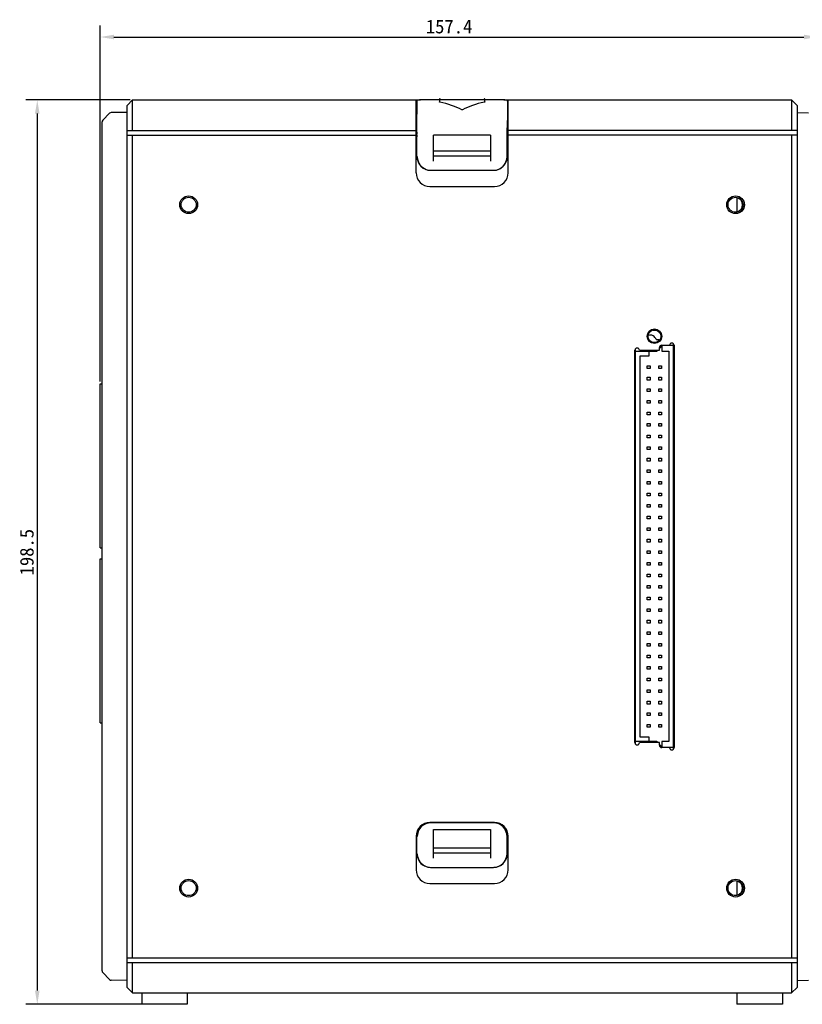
# Model space of a CAD drawing. Header units: millimetres. Extents: x 0 to 1189, y 0 to 841.
# Tile 2 of 6: x 327 to 499, y 421 to 637. Entities that reach past the tile are written whole.
import ezdxf

# ---------------------------------------------------------------- set-up
doc = ezdxf.new("R2010")
doc.units = ezdxf.units.MM
doc.header["$LTSCALE"] = 65.395
doc.header["$PDMODE"] = 3
doc.header["$PDSIZE"] = 8
doc.layers.get('0').update_dxf_attribs({"linetype": 'CONTINUOUS'})
doc.layers.get('Defpoints').update_dxf_attribs({"linetype": 'CONTINUOUS'})
doc.layers.add('00_COMPONENTS', color=7, linetype='CONTINUOUS')
doc.layers.add('51__DRAFT_DIMS', color=7, linetype='CONTINUOUS')
doc.styles.get("Standard").update_dxf_attribs({"font": 'simfang.ttf'})
doc.dimstyles.new('DIMSTYLE_1', dxfattribs={"dimtxt": 3, "dimasz": 3, "dimexe": 2.5, "dimexo": 0.5, "dimgap": 0.75, "dimtad": 1, "dimdsep": 46, "dimtxsty": 'STANDARD', "dimblk": '_FILLED', "dimblk1": '_FILLED', "dimblk2": '_FILLED', "dimcen": 0.09, "dimclrt": 3, "dimazin": 2, "dimtp": 0.5, "dimtm": 0.5, "dimtfac": 1, "dimtofl": 0, "dimtmove": 0, "dimatfit": 3, "dimldrblk": '_FILLED', "dimfxl": 1, "dimtolj": 1, "dimarcsym": 0})

# ---------------------------------------------------------------- blocks, each defined once
blk = doc.blocks.new('_FILLED')
at = {"color": 0, "linetype": 'ByBlock'}
blk.add_solid([(0, 0), (-1, 0.167), (-1, -0.167)], dxfattribs=at)
blk = doc.blocks.new('*D1')
at = {"layer": '51__DRAFT_DIMS', "color": 0, "lineweight": -2, "transparency": 16777216}
for p, q in [((344.53, 557.88), (344.53, 636)), ((501.93, 545.18), (501.93, 636)), ((347.53, 633.5), (498.93, 633.5))]:
    blk.add_line(p, q, dxfattribs=at)
at = {"layer": 'Defpoints', "color": 0, "transparency": 16777216}
for p in [(501.93, 633.5), (344.53, 557.38), (501.93, 544.68)]:
    blk.add_point(p, dxfattribs=at)
at = {"layer": '51__DRAFT_DIMS', "color": 0, "lineweight": -2, "transparency": 16777216, "xscale": 3, "yscale": 3, "zscale": 3, "rotation": 180}
blk.add_blockref('_FILLED', (344.53, 633.5), dxfattribs=at)
at = {"layer": '51__DRAFT_DIMS', "color": 0, "lineweight": -2, "transparency": 16777216, "xscale": 3, "yscale": 3, "zscale": 3}
blk.add_blockref('_FILLED', (501.93, 633.5), dxfattribs=at)
at = {"layer": '51__DRAFT_DIMS', "color": 3, "transparency": 16777216, "insert": (421.07, 637.3), "char_height": 3, "attachment_point": 2}
blk.add_mtext('\\A1;157.4', dxfattribs=at)
blk = doc.blocks.new('*D2')
at = {"layer": '51__DRAFT_DIMS', "color": 0, "lineweight": -2, "transparency": 16777216}
for p, q in [((351.13, 619.68), (328.21, 619.68)), ((330.71, 616.68), (330.71, 424.18)), ((354.93, 421.18), (328.21, 421.18))]:
    blk.add_line(p, q, dxfattribs=at)
at = {"layer": 'Defpoints', "color": 0, "transparency": 16777216}
for p in [(351.63, 619.68), (330.71, 421.18), (355.43, 421.18)]:
    blk.add_point(p, dxfattribs=at)
at = {"layer": '51__DRAFT_DIMS', "color": 0, "lineweight": -2, "transparency": 16777216, "xscale": 3, "yscale": 3, "zscale": 3}
for p, rotation in [((330.71, 619.68), 90), ((330.71, 421.18), 270)]:
    blk.add_blockref('_FILLED', p, dxfattribs=dict(at, rotation=rotation))
at = {"layer": '51__DRAFT_DIMS', "color": 3, "transparency": 16777216, "insert": (326.91, 520.43), "char_height": 3, "attachment_point": 2, "rotation": 90}
blk.add_mtext('\\A1;198.5', dxfattribs=at)

msp = doc.modelspace()

# ---------------------------------------------------------------- linework, layer by layer
at = {"layer": '00_COMPONENTS', "color": 7}
for p, q in [((350.432, 618.48), (351.632, 619.68)), ((350.432, 424.88), (350.432, 618.48)), ((351.632, 612.98), (351.632, 619.68)), ((351.632, 619.68), (414.772, 619.68)), ((413.832, 603.68), (413.832, 619.68)), ((413.963, 619.45), (413.963, 616.58)), ((414.277, 619.664), (414.246, 619.662)), ((414.313, 619.666), (414.277, 619.664)), ((414.352, 619.668), (414.313, 619.666)), ((414.396, 619.67), (414.352, 619.668)), ((414.471, 619.672), (414.396, 619.67)), ((414.556, 619.675), (414.471, 619.672)), ((414.619, 619.677), (414.556, 619.675)), ((414.772, 619.68), (414.619, 619.677)), ((414.96, 619.684), (414.772, 619.68)), ((415.142, 619.687), (414.96, 619.684)), ((415.343, 619.69), (415.142, 619.687)), ((415.562, 619.692), (415.343, 619.69)), ((415.798, 619.694), (415.562, 619.692)), ((416.049, 619.696), (415.798, 619.694)), ((416.314, 619.697), (416.049, 619.696)), ((416.591, 619.698), (416.314, 619.697)), ((416.877, 619.699), (416.591, 619.698)), ((416.963, 619.699), (416.877, 619.699)), ((418.932, 619.699), (416.963, 619.699)), ((418.932, 619.641), (418.932, 619.793)), ((418.932, 619.609), (418.932, 619.249)), ((419.032, 619.892), (419.026, 619.892)), ((428.732, 619.73), (419.132, 619.73)), ((428.832, 619.892), (428.837, 619.892)), ((428.932, 619.641), (428.932, 619.793)), ((431.206, 619.699), (428.932, 619.699)), ((428.932, 619.249), (428.932, 619.609)), ((431.538, 619.698), (431.206, 619.699)), ((431.852, 619.696), (431.538, 619.698)), ((432.147, 619.694), (431.852, 619.696)), ((432.42, 619.691), (432.147, 619.694)), ((432.668, 619.688), (432.42, 619.691)), ((432.89, 619.684), (432.668, 619.688)), ((433.093, 619.68), (432.89, 619.684)), ((433.093, 619.68), (496.232, 619.68)), ((433.282, 619.676), (433.093, 619.68)), ((433.392, 619.672), (433.282, 619.676)), ((433.464, 619.67), (433.392, 619.672)), ((433.506, 619.668), (433.464, 619.67)), ((433.545, 619.666), (433.506, 619.668)), ((433.58, 619.665), (433.545, 619.666)), ((433.901, 619.45), (433.901, 616.58)), ((434.032, 603.68), (434.032, 619.68)), ((496.232, 619.68), (496.232, 612.98)), ((497.432, 618.48), (496.232, 619.68)), ((497.432, 618.48), (497.432, 424.88)), ((346.589, 616.752), (345.076, 615.213)), ((350.432, 616.963), (346.936, 616.902)), ((413.963, 616.68), (413.832, 616.68)), ((413.969, 616.58), (413.832, 616.58)), ((433.896, 616.58), (434.032, 616.58)), ((434.032, 616.68), (433.901, 616.68)), ((497.432, 616.945), (499.931, 616.858)), ((344.932, 428.498), (344.932, 614.862)), ((350.432, 612.98), (413.832, 612.98)), ((350.432, 611.98), (413.832, 611.98)), ((351.632, 431.38), (351.632, 611.98)), ((414.021, 612.58), (413.832, 612.58)), ((414.021, 612.582), (414.021, 613.58)), ((414.028, 611.98), (414.028, 612.18)), ((417.682, 606.234), (417.682, 611.942)), ((430.182, 611.942), (417.682, 611.942)), ((430.182, 611.942), (430.182, 606.234)), ((433.836, 611.98), (433.836, 612.18)), ((433.843, 612.582), (433.843, 613.58)), ((433.843, 612.58), (434.032, 612.58)), ((497.432, 612.98), (434.032, 612.98)), ((497.432, 611.98), (434.032, 611.98)), ((496.232, 611.98), (496.232, 431.38)), ((413.832, 611.58), (414.021, 611.581)), ((414.021, 607.242), (414.021, 611.579)), ((434.032, 611.58), (433.843, 611.581)), ((433.843, 607.242), (433.843, 611.579)), ((430.182, 608.442), (417.682, 608.442)), ((417.682, 607.442), (430.182, 607.442)), ((417.022, 604.242), (430.843, 604.242)), ((416.832, 600.68), (431.032, 600.68)), ((484.232, 598.299), (484.232, 595.061)), ((465.763, 569.18), (466.501, 569.18)), ((466.504, 567.08), (467.087, 567.08)), ((467.087, 567.08), (467.087, 566.81)), ((461.832, 478.63), (461.832, 564.73)), ((461.982, 478.277), (461.982, 565.084)), ((461.982, 564.53), (466.641, 564.53)), ((462.832, 564.73), (467.232, 564.73)), ((464.982, 563.53), (464.982, 564.53)), ((466.833, 564.73), (466.641, 564.53)), ((467.732, 565.664), (467.232, 565.145)), ((467.232, 564.73), (467.232, 565.33)), ((467.732, 565.83), (469.432, 565.83)), ((467.732, 565.78), (467.732, 564.53)), ((470.282, 565.78), (467.732, 565.78)), ((467.732, 564.53), (469.282, 564.53)), ((469.282, 564.53), (469.282, 478.83)), ((470.282, 477.177), (470.282, 566.184)), ((470.432, 565.83), (470.432, 477.53)), ((462.982, 479.83), (462.982, 563.53)), ((462.982, 563.53), (464.982, 563.53)), ((464.562, 560.75), (464.562, 561.35)), ((464.562, 561.35), (465.162, 561.35)), ((465.162, 560.75), (464.562, 560.75)), ((465.162, 561.35), (465.162, 560.75)), ((467.102, 560.75), (467.102, 561.35)), ((467.102, 561.35), (467.702, 561.35)), ((467.702, 560.75), (467.102, 560.75)), ((467.702, 561.35), (467.702, 560.75)), ((464.562, 558.21), (464.562, 558.81)), ((464.562, 558.81), (465.162, 558.81)), ((465.162, 558.21), (464.562, 558.21)), ((465.162, 558.81), (465.162, 558.21)), ((467.102, 558.21), (467.102, 558.81)), ((467.102, 558.81), (467.702, 558.81)), ((467.702, 558.21), (467.102, 558.21)), ((467.702, 558.81), (467.702, 558.21)), ((344.532, 521.38), (344.532, 557.38)), ((344.532, 557.38), (344.932, 557.38)), ((464.562, 555.67), (464.562, 556.27)), ((464.562, 556.27), (465.162, 556.27)), ((465.162, 555.67), (464.562, 555.67)), ((465.162, 556.27), (465.162, 555.67)), ((467.102, 555.67), (467.102, 556.27)), ((467.102, 556.27), (467.702, 556.27)), ((467.702, 555.67), (467.102, 555.67)), ((467.702, 556.27), (467.702, 555.67)), ((464.562, 553.73), (465.162, 553.73)), ((464.562, 553.13), (464.562, 553.73)), ((465.162, 553.73), (465.162, 553.13)), ((467.102, 553.73), (467.702, 553.73)), ((467.102, 553.13), (467.102, 553.73)), ((467.702, 553.73), (467.702, 553.13)), ((465.162, 553.13), (464.562, 553.13)), ((464.562, 551.19), (465.162, 551.19)), ((464.562, 550.59), (464.562, 551.19)), ((465.162, 551.19), (465.162, 550.59)), ((467.702, 553.13), (467.102, 553.13)), ((467.102, 551.19), (467.702, 551.19)), ((467.102, 550.59), (467.102, 551.19)), ((467.702, 551.19), (467.702, 550.59)), ((465.162, 550.59), (464.562, 550.59)), ((467.702, 550.59), (467.102, 550.59)), ((464.562, 548.65), (465.162, 548.65)), ((464.562, 548.05), (464.562, 548.65)), ((465.162, 548.05), (464.562, 548.05)), ((465.162, 548.65), (465.162, 548.05)), ((467.102, 548.65), (467.702, 548.65)), ((467.102, 548.05), (467.102, 548.65)), ((467.702, 548.05), (467.102, 548.05)), ((467.702, 548.65), (467.702, 548.05)), ((464.562, 546.11), (465.162, 546.11)), ((464.562, 545.51), (464.562, 546.11)), ((465.162, 545.51), (464.562, 545.51)), ((465.162, 546.11), (465.162, 545.51)), ((467.102, 546.11), (467.702, 546.11)), ((467.102, 545.51), (467.102, 546.11)), ((467.702, 545.51), (467.102, 545.51)), ((467.702, 546.11), (467.702, 545.51)), ((464.562, 543.57), (465.162, 543.57)), ((464.562, 542.97), (464.562, 543.57)), ((465.162, 542.97), (464.562, 542.97)), ((465.162, 543.57), (465.162, 542.97)), ((467.102, 543.57), (467.702, 543.57)), ((467.102, 542.97), (467.102, 543.57)), ((467.702, 542.97), (467.102, 542.97)), ((467.702, 543.57), (467.702, 542.97)), ((464.562, 541.03), (465.162, 541.03)), ((464.562, 540.43), (464.562, 541.03)), ((465.162, 540.43), (464.562, 540.43)), ((465.162, 541.03), (465.162, 540.43)), ((467.102, 541.03), (467.702, 541.03)), ((467.102, 540.43), (467.102, 541.03)), ((467.702, 540.43), (467.102, 540.43)), ((467.702, 541.03), (467.702, 540.43)), ((464.562, 538.49), (465.162, 538.49)), ((464.562, 537.89), (464.562, 538.49)), ((465.162, 538.49), (465.162, 537.89)), ((467.102, 538.49), (467.702, 538.49)), ((467.102, 537.89), (467.102, 538.49)), ((467.702, 538.49), (467.702, 537.89)), ((465.162, 537.89), (464.562, 537.89)), ((467.702, 537.89), (467.102, 537.89)), ((464.562, 535.95), (465.162, 535.95)), ((464.562, 535.35), (464.562, 535.95)), ((465.162, 535.35), (464.562, 535.35)), ((465.162, 535.95), (465.162, 535.35)), ((467.102, 535.95), (467.702, 535.95)), ((467.102, 535.35), (467.102, 535.95)), ((467.702, 535.35), (467.102, 535.35)), ((467.702, 535.95), (467.702, 535.35)), ((464.562, 533.41), (465.162, 533.41)), ((464.562, 532.81), (464.562, 533.41)), ((465.162, 532.81), (464.562, 532.81)), ((465.162, 533.41), (465.162, 532.81)), ((467.102, 533.41), (467.702, 533.41)), ((467.102, 532.81), (467.102, 533.41)), ((467.702, 532.81), (467.102, 532.81)), ((467.702, 533.41), (467.702, 532.81)), ((464.562, 530.87), (465.162, 530.87)), ((464.562, 530.27), (464.562, 530.87)), ((465.162, 530.27), (464.562, 530.27)), ((465.162, 530.87), (465.162, 530.27)), ((467.102, 530.87), (467.702, 530.87)), ((467.102, 530.27), (467.102, 530.87)), ((467.702, 530.27), (467.102, 530.27)), ((467.702, 530.87), (467.702, 530.27)), ((464.562, 528.33), (465.162, 528.33)), ((464.562, 527.73), (464.562, 528.33)), ((465.162, 527.73), (464.562, 527.73)), ((465.162, 528.33), (465.162, 527.73)), ((467.102, 528.33), (467.702, 528.33)), ((467.102, 527.73), (467.102, 528.33)), ((467.702, 527.73), (467.102, 527.73)), ((467.702, 528.33), (467.702, 527.73)), ((464.562, 525.79), (465.162, 525.79)), ((464.562, 525.19), (464.562, 525.79)), ((465.162, 525.19), (464.562, 525.19)), ((465.162, 525.79), (465.162, 525.19)), ((467.102, 525.79), (467.702, 525.79)), ((467.102, 525.19), (467.102, 525.79)), ((467.702, 525.19), (467.102, 525.19)), ((467.702, 525.79), (467.702, 525.19)), ((464.562, 523.25), (465.162, 523.25)), ((464.562, 522.65), (464.562, 523.25)), ((465.162, 523.25), (465.162, 522.65)), ((467.102, 523.25), (467.702, 523.25)), ((467.102, 522.65), (467.102, 523.25)), ((467.702, 523.25), (467.702, 522.65)), ((344.532, 521.38), (344.932, 521.38)), ((465.162, 522.65), (464.562, 522.65)), ((467.702, 522.65), (467.102, 522.65)), ((344.532, 482.98), (344.532, 518.98)), ((344.532, 518.98), (344.932, 518.98)), ((464.562, 520.71), (465.162, 520.71)), ((464.562, 520.11), (464.562, 520.71)), ((465.162, 520.11), (464.562, 520.11)), ((465.162, 520.71), (465.162, 520.11)), ((467.102, 520.71), (467.702, 520.71)), ((467.102, 520.11), (467.102, 520.71)), ((467.702, 520.11), (467.102, 520.11)), ((467.702, 520.71), (467.702, 520.11)), ((464.562, 518.17), (465.162, 518.17)), ((464.562, 517.57), (464.562, 518.17)), ((465.162, 517.57), (464.562, 517.57)), ((465.162, 518.17), (465.162, 517.57)), ((467.102, 518.17), (467.702, 518.17)), ((467.102, 517.57), (467.102, 518.17)), ((467.702, 517.57), (467.102, 517.57)), ((467.702, 518.17), (467.702, 517.57)), ((464.562, 515.63), (465.162, 515.63)), ((464.562, 515.03), (464.562, 515.63)), ((465.162, 515.03), (464.562, 515.03)), ((465.162, 515.63), (465.162, 515.03)), ((467.102, 515.63), (467.702, 515.63)), ((467.102, 515.03), (467.102, 515.63)), ((467.702, 515.03), (467.102, 515.03)), ((467.702, 515.63), (467.702, 515.03)), ((464.562, 513.09), (465.162, 513.09)), ((464.562, 512.49), (464.562, 513.09)), ((465.162, 512.49), (464.562, 512.49)), ((465.162, 513.09), (465.162, 512.49)), ((467.102, 513.09), (467.702, 513.09)), ((467.102, 512.49), (467.102, 513.09)), ((467.702, 512.49), (467.102, 512.49)), ((467.702, 513.09), (467.702, 512.49)), ((464.562, 510.55), (465.162, 510.55)), ((464.562, 509.95), (464.562, 510.55)), ((465.162, 510.55), (465.162, 509.95)), ((467.102, 510.55), (467.702, 510.55)), ((467.102, 509.95), (467.102, 510.55)), ((467.702, 510.55), (467.702, 509.95)), ((465.162, 509.95), (464.562, 509.95)), ((464.562, 508.01), (465.162, 508.01)), ((464.562, 507.41), (464.562, 508.01)), ((465.162, 508.01), (465.162, 507.41)), ((467.702, 509.95), (467.102, 509.95)), ((467.102, 508.01), (467.702, 508.01)), ((467.102, 507.41), (467.102, 508.01)), ((467.702, 508.01), (467.702, 507.41)), ((465.162, 507.41), (464.562, 507.41)), ((467.702, 507.41), (467.102, 507.41)), ((464.562, 505.47), (465.162, 505.47)), ((464.562, 504.87), (464.562, 505.47)), ((465.162, 504.87), (464.562, 504.87)), ((465.162, 505.47), (465.162, 504.87)), ((467.102, 505.47), (467.702, 505.47)), ((467.102, 504.87), (467.102, 505.47)), ((467.702, 504.87), (467.102, 504.87)), ((467.702, 505.47), (467.702, 504.87)), ((464.562, 502.93), (465.162, 502.93)), ((464.562, 502.33), (464.562, 502.93)), ((465.162, 502.33), (464.562, 502.33)), ((465.162, 502.93), (465.162, 502.33)), ((467.102, 502.93), (467.702, 502.93)), ((467.102, 502.33), (467.102, 502.93)), ((467.702, 502.33), (467.102, 502.33)), ((467.702, 502.93), (467.702, 502.33)), ((464.562, 500.39), (465.162, 500.39)), ((464.562, 499.79), (464.562, 500.39)), ((465.162, 499.79), (464.562, 499.79)), ((465.162, 500.39), (465.162, 499.79)), ((467.102, 500.39), (467.702, 500.39)), ((467.102, 499.79), (467.102, 500.39)), ((467.702, 499.79), (467.102, 499.79)), ((467.702, 500.39), (467.702, 499.79)), ((464.562, 497.85), (465.162, 497.85)), ((464.562, 497.25), (464.562, 497.85)), ((465.162, 497.25), (464.562, 497.25)), ((465.162, 497.85), (465.162, 497.25)), ((467.102, 497.85), (467.702, 497.85)), ((467.102, 497.25), (467.102, 497.85)), ((467.702, 497.25), (467.102, 497.25)), ((467.702, 497.85), (467.702, 497.25)), ((464.562, 495.31), (465.162, 495.31)), ((464.562, 494.71), (464.562, 495.31)), ((465.162, 495.31), (465.162, 494.71)), ((467.102, 495.31), (467.702, 495.31)), ((467.102, 494.71), (467.102, 495.31)), ((467.702, 495.31), (467.702, 494.71)), ((465.162, 494.71), (464.562, 494.71)), ((464.562, 492.77), (465.162, 492.77)), ((464.562, 492.17), (464.562, 492.77)), ((465.162, 492.77), (465.162, 492.17)), ((467.702, 494.71), (467.102, 494.71)), ((467.102, 492.77), (467.702, 492.77)), ((467.102, 492.17), (467.102, 492.77)), ((467.702, 492.77), (467.702, 492.17)), ((465.162, 492.17), (464.562, 492.17)), ((467.702, 492.17), (467.102, 492.17)), ((464.562, 490.23), (465.162, 490.23)), ((464.562, 489.63), (464.562, 490.23)), ((465.162, 489.63), (464.562, 489.63)), ((465.162, 490.23), (465.162, 489.63)), ((467.102, 490.23), (467.702, 490.23)), ((467.102, 489.63), (467.102, 490.23)), ((467.702, 489.63), (467.102, 489.63)), ((467.702, 490.23), (467.702, 489.63)), ((464.562, 487.69), (465.162, 487.69)), ((464.562, 487.09), (464.562, 487.69)), ((465.162, 487.09), (464.562, 487.09)), ((465.162, 487.69), (465.162, 487.09)), ((467.102, 487.69), (467.702, 487.69)), ((467.102, 487.09), (467.102, 487.69)), ((467.702, 487.09), (467.102, 487.09)), ((467.702, 487.69), (467.702, 487.09)), ((464.562, 485.15), (465.162, 485.15)), ((464.562, 484.55), (464.562, 485.15)), ((465.162, 484.55), (464.562, 484.55)), ((465.162, 485.15), (465.162, 484.55)), ((467.102, 485.15), (467.702, 485.15)), ((467.102, 484.55), (467.102, 485.15)), ((467.702, 484.55), (467.102, 484.55)), ((467.702, 485.15), (467.702, 484.55)), ((344.532, 482.98), (344.932, 482.98)), ((464.562, 482.61), (465.162, 482.61)), ((464.562, 482.01), (464.562, 482.61)), ((465.162, 482.01), (464.562, 482.01)), ((465.162, 482.61), (465.162, 482.01)), ((467.102, 482.61), (467.702, 482.61)), ((467.102, 482.01), (467.102, 482.61)), ((467.702, 482.01), (467.102, 482.01)), ((467.702, 482.61), (467.702, 482.01)), ((464.982, 479.83), (462.982, 479.83)), ((464.982, 478.83), (464.982, 479.83)), ((466.641, 478.83), (461.982, 478.83)), ((467.232, 478.63), (462.832, 478.63)), ((466.641, 478.83), (466.833, 478.63)), ((467.232, 478.03), (467.232, 478.63)), ((467.232, 478.216), (467.732, 477.697)), ((469.282, 478.83), (467.732, 478.83)), ((467.732, 478.83), (467.732, 477.58)), ((470.282, 477.58), (467.732, 477.58)), ((469.432, 477.53), (467.732, 477.53)), ((431.032, 461.08), (416.832, 461.08)), ((430.843, 461.019), (417.022, 461.019)), ((417.682, 459.519), (430.182, 459.519)), ((417.682, 453.234), (417.682, 459.519)), ((430.182, 459.519), (430.182, 453.234)), ((413.832, 458.08), (413.832, 450.68)), ((414.021, 454.242), (414.021, 458.019)), ((433.843, 454.242), (433.843, 458.019)), ((434.032, 450.68), (434.032, 458.08)), ((430.182, 455.442), (417.682, 455.442)), ((417.682, 454.442), (430.182, 454.442)), ((417.022, 451.242), (430.843, 451.242)), ((416.832, 447.68), (431.032, 447.68)), ((484.232, 448.299), (484.232, 445.061)), ((350.432, 431.38), (497.432, 431.38)), ((350.432, 430.38), (497.432, 430.38)), ((351.632, 423.68), (351.632, 430.38)), ((496.232, 430.38), (496.232, 423.68)), ((346.589, 426.608), (345.076, 428.148)), ((350.432, 426.398), (346.936, 426.459)), ((497.432, 426.415), (499.931, 426.503)), ((350.432, 424.88), (351.632, 423.68)), ((351.632, 423.68), (496.232, 423.68)), ((353.632, 423.68), (353.632, 421.18)), ((363.632, 423.68), (363.632, 421.18)), ((484.232, 423.68), (484.232, 421.18)), ((494.232, 423.68), (494.232, 421.18)), ((497.432, 424.88), (496.232, 423.68)), ((363.632, 421.18), (353.632, 421.18)), ((494.232, 421.18), (484.232, 421.18))]:
    msp.add_line(p, q, dxfattribs=at)
for points in [[(414.246, 619.662), (414.232, 619.661), (414.218, 619.66), (414.206, 619.659), (414.194, 619.658), (414.184, 619.657), (414.173, 619.656), (414.163, 619.655), (414.153, 619.654), (414.144, 619.652), (414.133, 619.65), (414.121, 619.647), (414.107, 619.643), (414.089, 619.637), (414.066, 619.625), (414.039, 619.607), (414.013, 619.583), (413.989, 619.549), (413.972, 619.508), (413.964, 619.463), (413.963, 619.45)], [(419.132, 619.733), (419.122, 619.733), (419.098, 619.731), (419.074, 619.729), (419.051, 619.726), (419.029, 619.721), (419.008, 619.714), (418.987, 619.704), (418.967, 619.689), (418.951, 619.67), (418.939, 619.648), (418.933, 619.623), (418.932, 619.609)], [(419.033, 619.892), (419.029, 619.891), (419.024, 619.891), (419.016, 619.89), (419.008, 619.888), (418.997, 619.884), (418.985, 619.879), (418.973, 619.871), (418.963, 619.862), (418.953, 619.851), (418.945, 619.838), (418.938, 619.824), (418.934, 619.807), (418.933, 619.791)], [(428.932, 619.609), (428.931, 619.626), (428.923, 619.653), (428.908, 619.677), (428.888, 619.696), (428.863, 619.711), (428.838, 619.72), (428.812, 619.726), (428.785, 619.73), (428.757, 619.732), (428.732, 619.733)], [(433.712, 619.653), (433.703, 619.655), (433.693, 619.656), (433.683, 619.657), (433.673, 619.658), (433.662, 619.659), (433.65, 619.66), (433.638, 619.661), (433.625, 619.662), (433.611, 619.663), (433.58, 619.665)], [(433.901, 619.45), (433.901, 619.466), (433.892, 619.51), (433.875, 619.55), (433.851, 619.582), (433.826, 619.607), (433.801, 619.624), (433.778, 619.636), (433.76, 619.642), (433.746, 619.647), (433.733, 619.65), (433.722, 619.652), (433.712, 619.653)]]:
    msp.add_lwpolyline(points, dxfattribs=at)
for centre, radius in [((363.932, 596.68), 1.95), ((363.932, 596.68), 1.65), ((483.932, 596.68), 1.95), ((483.932, 596.68), 1.65), ((466.132, 567.83), 1.6), ((466.132, 567.83), 1.4), ((363.932, 446.68), 1.95), ((363.932, 446.68), 1.65), ((483.932, 446.68), 1.95), ((483.932, 446.68), 1.65)]:
    msp.add_circle(centre, radius, dxfattribs=at)
for centre, radius, start, end in [((346.945, 616.402), 0.5, 91, 135.5), ((345.432, 614.862), 0.5, 135.5, 180), ((456.126, 612.18), 22.289, 179.81505, 179.99983), ((417.071, 607.242), 2.992, 180.01449, 185.70221), ((417.101, 607.245), 3.022, 185.69709, 191.1566), ((430.77, 607.244), 3.015, 345.32114, 359.96163), ((416.832, 603.68), 3, 180, 270), ((417.08, 607.253), 3.011, 258.02545, 269.9792), ((430.784, 607.235), 2.993, 270.01689, 275.94296), ((431.032, 603.68), 3, 270, 360), ((430.781, 607.267), 3.025, 275.93741, 281.70713), ((483.932, 596.68), 1.55, 281.21334, 78.78666), ((465.162, 566.68), 1.4, 16.60155, 107.36295), ((469.932, 565.83), 0.5, 0, 180), ((462.332, 564.73), 0.5, 0, 180), ((467.732, 565.33), 0.5, 90, 180), ((462.332, 478.63), 0.5, 180, 360), ((467.732, 478.03), 0.5, 180, 270), ((469.932, 477.53), 0.5, 180, 360), ((416.832, 458.08), 3, 90, 180), ((417.078, 458.017), 3.002, 101.70233, 107.42282), ((417.083, 457.994), 3.025, 95.93741, 101.70713), ((417.08, 458.026), 2.993, 90.01689, 95.94296), ((430.785, 458.023), 2.997, 85.85435, 89.99469), ((430.784, 458.009), 3.01, 78.02158, 85.85716), ((431.032, 458.08), 3, 0, 90), ((430.786, 458.019), 3, 70.78056, 78.0063), ((417.095, 458.017), 3.016, 165.32061, 179.00652), ((430.763, 458.016), 3.022, 5.69709, 11.1566), ((430.793, 458.019), 2.992, 0.01449, 5.70221), ((417.05, 458.019), 2.972, 179.03176, 179.99741), ((417.071, 454.242), 2.992, 180.01449, 185.70221), ((417.101, 454.245), 3.022, 185.69709, 191.1566), ((430.77, 454.244), 3.015, 345.32114, 359.96163), ((416.832, 450.68), 3, 180, 270), ((417.08, 454.253), 3.011, 258.02545, 269.9792), ((430.784, 454.235), 2.993, 270.01689, 275.94296), ((431.032, 450.68), 3, 270, 360), ((430.781, 454.267), 3.025, 275.93741, 281.70713), ((483.932, 446.68), 1.55, 281.21325, 78.78695), ((345.432, 428.498), 0.5, 180, 224.5), ((346.945, 426.959), 0.5, 224.5, 269)]:
    msp.add_arc(centre, radius, start, end, dxfattribs=at)
for centre, major_axis, ratio, start_param, end_param in [((414.23, 613.143), (13, 0), 0.5, 0.7385314, 1.1915427), ((433.635, 613.143), (13, 0), 0.5, 1.95005, 2.4030612), ((413.969, 613.58), (0, 3), 0.0174551, -1.5707963, 0), ((433.896, 613.58), (0, 3), 0.0174551, 6.2831853, 7.8539816), ((417.022, 607.242), (3, 0), 0.9998477, -3.1415927, -1.5707963), ((430.843, 607.242), (3, 0), 0.9998477, -1.5707963, 0), ((417.022, 458.019), (3, 0), 0.9998477, 1.5707963, 3.1415927), ((430.843, 458.019), (3, 0), 0.9998477, 0, 1.5707963), ((417.022, 454.242), (3, 0), 0.9998477, -3.1415927, -1.5707963), ((430.843, 454.242), (3, 0), 0.9998477, -1.5707963, 0)]:
    msp.add_ellipse(centre, major_axis=major_axis, ratio=ratio, start_param=start_param, end_param=end_param, dxfattribs=at)
for points, knots in [([(419.032, 619.919), (419.007, 619.919), (418.954, 619.898), (418.932, 619.845), (418.932, 619.819)], [0, 0, 0, 0, 0.5000269, 1, 1, 1, 1]), ([(419.032, 619.893), (419.007, 619.893), (418.954, 619.872), (418.932, 619.818), (418.932, 619.793)], [0, 0, 0, 0, 0.5000269, 1, 1, 1, 1]), ([(419.043, 619.181), (419.027, 619.184), (418.988, 619.194), (418.932, 619.221), (418.932, 619.249)], [0, 0, 0, 0, 0.3599277, 1, 1, 1, 1]), ([(419.132, 619.921), (419.109, 619.921), (419.073, 619.925), (419.048, 619.917), (419.032, 619.922), (419.032, 619.919)], [0, 0, 0, 0, 0.7107528, 0.9241614, 1, 1, 1, 1]), ([(419.132, 619.895), (419.109, 619.895), (419.073, 619.898), (419.048, 619.891), (419.032, 619.895), (419.032, 619.893)], [0, 0, 0, 0, 0.7109592, 0.9243035, 1, 1, 1, 1]), ([(428.832, 619.919), (428.832, 619.922), (428.816, 619.917), (428.791, 619.925), (428.756, 619.921), (428.732, 619.921)], [0, 0, 0, 0, 0.0791588, 0.2963811, 1, 1, 1, 1]), ([(428.832, 619.893), (428.832, 619.896), (428.816, 619.891), (428.791, 619.898), (428.756, 619.895), (428.732, 619.895)], [0, 0, 0, 0, 0.0792517, 0.2966271, 1, 1, 1, 1]), ([(428.932, 619.249), (428.932, 619.242), (428.911, 619.199), (428.859, 619.188), (428.822, 619.181)], [0, 0, 0, 0, 0.1563871, 1, 1, 1, 1]), ([(428.832, 619.919), (428.858, 619.919), (428.911, 619.898), (428.932, 619.845), (428.932, 619.819)], [0, 0, 0, 0, 0.5000265, 1, 1, 1, 1]), ([(428.832, 619.893), (428.858, 619.893), (428.911, 619.872), (428.932, 619.818), (428.932, 619.793)], [0, 0, 0, 0, 0.5000269, 1, 1, 1, 1]), ([(414.021, 612.582), (414.029, 612.575), (414.017, 612.528), (414.031, 612.451), (414.026, 612.325), (414.028, 612.231), (414.028, 612.18)], [0, 0, 0, 0, 0.0802085, 0.2962565, 0.6194744, 1, 1, 1, 1]), ([(414.026, 611.676), (414.025, 611.666), (414.025, 611.636), (414.024, 611.606), (414.022, 611.587)], [0, 0, 0, 0, 0.3465013, 1, 1, 1, 1]), ([(414.028, 611.98), (414.028, 611.952), (414.028, 611.851), (414.027, 611.749), (414.026, 611.676)], [0, 0, 0, 0, 0.2805799, 1, 1, 1, 1]), ([(433.843, 611.579), (433.836, 611.586), (433.847, 611.633), (433.834, 611.71), (433.838, 611.836), (433.836, 611.929), (433.836, 611.98)], [0, 0, 0, 0, 0.0802085, 0.2962565, 0.6194744, 1, 1, 1, 1]), ([(433.836, 612.252), (433.837, 612.29), (433.838, 612.397), (433.836, 612.505), (433.842, 612.574)], [0, 0, 0, 0, 0.3524305, 1, 1, 1, 1]), ([(433.842, 612.574), (433.842, 612.576), (433.843, 612.579), (433.843, 612.582), (433.843, 612.582)], [0, 0, 0, 0, 0.7027782, 1, 1, 1, 1]), ([(414.022, 611.587), (414.022, 611.585), (414.022, 611.582), (414.022, 611.579), (414.021, 611.579)], [0, 0, 0, 0, 0.7027782, 1, 1, 1, 1]), ([(414.136, 606.66), (414.247, 606.096), (414.815, 605.009), (415.893, 604.426), (416.456, 604.307)], [0, 0, 0, 0, 0.5003056, 1, 1, 1, 1]), ([(431.395, 604.304), (431.932, 604.415), (432.962, 604.949), (433.548, 605.95), (433.687, 606.479)], [0, 0, 0, 0, 0.5003165, 1, 1, 1, 1]), ([(416.179, 460.881), (415.703, 460.732), (414.811, 460.181), (414.304, 459.264), (414.177, 458.781)], [0, 0, 0, 0, 0.5002427, 1, 1, 1, 1]), ([(433.729, 458.601), (433.629, 459.106), (433.157, 460.079), (432.258, 460.683), (431.773, 460.852)], [0, 0, 0, 0, 0.5003158, 1, 1, 1, 1]), ([(414.136, 453.66), (414.247, 453.096), (414.815, 452.009), (415.893, 451.426), (416.456, 451.307)], [0, 0, 0, 0, 0.5003056, 1, 1, 1, 1]), ([(431.395, 451.304), (431.932, 451.415), (432.962, 451.949), (433.548, 452.95), (433.687, 453.479)], [0, 0, 0, 0, 0.5003165, 1, 1, 1, 1])]:
    msp.add_open_spline(points, degree=3, knots=knots, dxfattribs=at)
for points in [[(418.941, 619.858), (418.935, 619.846), (418.932, 619.831), (418.932, 619.817)], [(428.837, 619.892), (428.883, 619.889), (428.932, 619.837), (428.932, 619.791)], [(428.908, 619.882), (428.923, 619.865), (428.932, 619.84), (428.932, 619.817)], [(424.022, 617.519), (423.969, 617.49), (423.895, 617.49), (423.843, 617.519)]]:
    msp.add_open_spline(points, degree=3, dxfattribs=at)

# ---------------------------------------------------------------- dimensions: what is measured, and where the dimension line sits
at = {"layer": '51__DRAFT_DIMS', "color": 4}
dim = msp.add_linear_dim(base=(501.932, 633.5), p1=(344.532, 557.38), p2=(501.932, 544.68), dimstyle='DIMSTYLE_1', dxfattribs=at)
dim.commit()
dim.dimension.update_dxf_attribs({"geometry": '*D1', "text_midpoint": (421.071, 633.5), "dimtype": 160})
dim = msp.add_linear_dim(base=(330.712, 421.18), p1=(351.632, 619.68), p2=(355.432, 421.18), angle=270, dimstyle='DIMSTYLE_1', dxfattribs=at)
dim.commit()
dim.dimension.update_dxf_attribs({"geometry": '*D2', "text_midpoint": (330.712, 520.43), "dimtype": 160})

doc.saveas('drawing.dxf')
